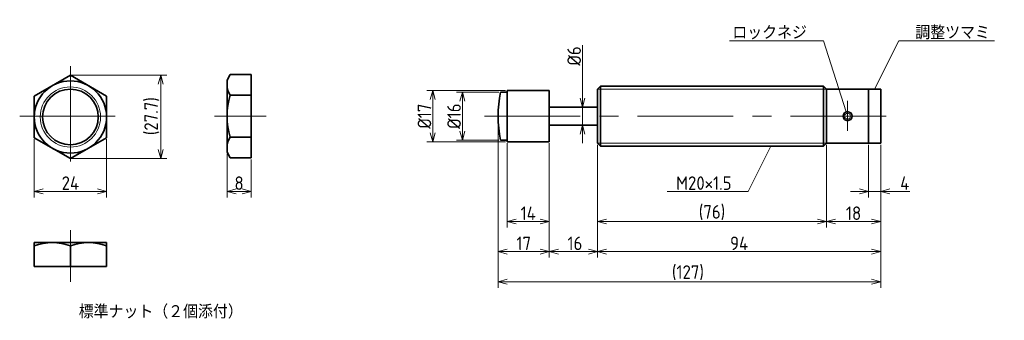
# Model space of a CAD drawing. Header units: millimetres. Extents: x 58 to 385, y 107 to 207.
import ezdxf

# ---------------------------------------------------------------- set-up
doc = ezdxf.new("R2010")
doc.units = ezdxf.units.MM
doc.linetypes.add('CENTER', pattern=[50.8, 31.75, -6.35, 6.35, -6.35])
doc.layers.get('0').update_dxf_attribs({"plot": 0})
doc.layers.add('図形', color=7, linetype='Continuous', lineweight=35)
doc.layers.add('寸法・文字', color=3, linetype='Continuous', lineweight=18)
doc.layers.get('0').off()
doc.styles.add('Dimension', font='isocp.shx', dxfattribs={"bigfont": 'bigfont.shx'})
doc.dimstyles.new('DXF用', dxfattribs={"dimtxt": 4.5, "dimasz": 3, "dimexe": 2, "dimexo": 0.5, "dimgap": 0.5, "dimtad": 1, "dimdec": 3, "dimdsep": 46, "dimtxsty": 'Dimension', "dimblk": 'OPEN30', "dimcen": 2.5, "dimclrd": 3, "dimclre": 3, "dimclrt": 3, "dimazin": 2, "dimtfac": 1, "dimtdec": 3, "dimtmove": 0, "dimatfit": 3, "dimldrblk": 'OPEN30', "dimfxl": 1, "dimlwd": 18, "dimlwe": 18, "dimarcsym": 0})

# ---------------------------------------------------------------- blocks, each defined once
blk = doc.blocks.new('_Open30')
at = {"color": 0, "linetype": 'ByBlock', "lineweight": -2}
for p, q in [((-1, 0.27), (0, 0)), ((0, 0), (-1, -0.27)), ((0, 0), (-1, 0))]:
    blk.add_line(p, q, dxfattribs=at)
blk = doc.blocks.new('*D1')
at = {"layer": 'Defpoints', "color": 0}
for p in [(250, 166), (344, 166), (250, 130)]:
    blk.add_point(p, dxfattribs=at)
at = {"layer": '寸法・文字', "color": 3, "lineweight": 18}
for p, q in [((250, 165.5), (250, 128)), ((344, 165.5), (344, 128)), ((341, 130), (253, 130))]:
    blk.add_line(p, q, dxfattribs=at)
at = {"layer": '寸法・文字', "color": 3, "lineweight": 18, "xscale": 3, "yscale": 3, "zscale": 3, "rotation": 180}
blk.add_blockref('_Open30', (250, 130), dxfattribs=at)
at = {"layer": '寸法・文字', "color": 3, "lineweight": 18, "xscale": 3, "yscale": 3, "zscale": 3}
blk.add_blockref('_Open30', (344, 130), dxfattribs=at)
at = {"layer": '寸法・文字', "color": 3, "insert": (297, 132.75), "char_height": 4.5, "attachment_point": 5, "style": 'Dimension'}
blk.add_mtext('94', dxfattribs=at)
blk = doc.blocks.new('*D2')
at = {"layer": 'Defpoints', "color": 0}
for p in [(234, 166.5), (250, 166), (234, 130)]:
    blk.add_point(p, dxfattribs=at)
at = {"layer": '寸法・文字', "color": 3, "lineweight": 18}
for p, q in [((234, 166), (234, 128)), ((250, 165.5), (250, 128)), ((247, 130), (237, 130))]:
    blk.add_line(p, q, dxfattribs=at)
at = {"layer": '寸法・文字', "color": 3, "lineweight": 18, "xscale": 3, "yscale": 3, "zscale": 3, "rotation": 180}
blk.add_blockref('_Open30', (234, 130), dxfattribs=at)
at = {"layer": '寸法・文字', "color": 3, "lineweight": 18, "xscale": 3, "yscale": 3, "zscale": 3}
blk.add_blockref('_Open30', (250, 130), dxfattribs=at)
at = {"layer": '寸法・文字', "color": 3, "insert": (242.5, 132.75), "char_height": 4.5, "attachment_point": 5, "style": 'Dimension'}
blk.add_mtext('16', dxfattribs=at)
blk = doc.blocks.new('*D3')
at = {"layer": 'Defpoints', "color": 0}
for p in [(217, 175), (234, 166.5), (217, 130)]:
    blk.add_point(p, dxfattribs=at)
at = {"layer": '寸法・文字', "color": 3, "lineweight": 18}
for p, q in [((217, 174.5), (217, 128)), ((234, 166), (234, 128)), ((231, 130), (220, 130))]:
    blk.add_line(p, q, dxfattribs=at)
at = {"layer": '寸法・文字', "color": 3, "lineweight": 18, "xscale": 3, "yscale": 3, "zscale": 3, "rotation": 180}
blk.add_blockref('_Open30', (217, 130), dxfattribs=at)
at = {"layer": '寸法・文字', "color": 3, "lineweight": 18, "xscale": 3, "yscale": 3, "zscale": 3}
blk.add_blockref('_Open30', (234, 130), dxfattribs=at)
at = {"layer": '寸法・文字', "color": 3, "insert": (225.5, 132.75), "char_height": 4.5, "attachment_point": 5, "style": 'Dimension'}
blk.add_mtext('17', dxfattribs=at)
blk = doc.blocks.new('*D4')
at = {"layer": 'Defpoints', "color": 0}
for p in [(217, 175), (344, 166), (344, 120)]:
    blk.add_point(p, dxfattribs=at)
at = {"layer": '寸法・文字', "color": 3, "lineweight": 18}
for p, q in [((217, 174.5), (217, 118)), ((344, 165.5), (344, 118)), ((220, 120), (341, 120))]:
    blk.add_line(p, q, dxfattribs=at)
at = {"layer": '寸法・文字', "color": 3, "lineweight": 18, "xscale": 3, "yscale": 3, "zscale": 3, "rotation": 180}
blk.add_blockref('_Open30', (217, 120), dxfattribs=at)
at = {"layer": '寸法・文字', "color": 3, "lineweight": 18, "xscale": 3, "yscale": 3, "zscale": 3}
blk.add_blockref('_Open30', (344, 120), dxfattribs=at)
at = {"layer": '寸法・文字', "color": 3, "insert": (280, 122.975), "char_height": 4.5, "attachment_point": 5, "style": 'Dimension'}
blk.add_mtext('(127)', dxfattribs=at)
blk = doc.blocks.new('*D5')
at = {"layer": 'Defpoints', "color": 0}
for p in [(220, 166.5), (234, 166.5), (220, 140)]:
    blk.add_point(p, dxfattribs=at)
at = {"layer": '寸法・文字', "color": 3, "lineweight": 18}
for p, q in [((220, 166), (220, 138)), ((234, 166), (234, 138)), ((231, 140), (223, 140))]:
    blk.add_line(p, q, dxfattribs=at)
at = {"layer": '寸法・文字', "color": 3, "lineweight": 18, "xscale": 3, "yscale": 3, "zscale": 3, "rotation": 180}
blk.add_blockref('_Open30', (220, 140), dxfattribs=at)
at = {"layer": '寸法・文字', "color": 3, "lineweight": 18, "xscale": 3, "yscale": 3, "zscale": 3}
blk.add_blockref('_Open30', (234, 140), dxfattribs=at)
at = {"layer": '寸法・文字', "color": 3, "insert": (227, 142.75), "char_height": 4.5, "attachment_point": 5, "style": 'Dimension'}
blk.add_mtext('14', dxfattribs=at)
blk = doc.blocks.new('*D6')
at = {"layer": 'Defpoints', "color": 0}
for p in [(217.75, 183), (205.13, 167), (217.75, 167)]:
    blk.add_point(p, dxfattribs=at)
at = {"layer": '寸法・文字', "color": 3, "lineweight": 18}
for p, q in [((217.25, 183), (203.13, 183)), ((205.13, 180), (205.13, 170)), ((217.25, 167), (203.13, 167))]:
    blk.add_line(p, q, dxfattribs=at)
at = {"layer": '寸法・文字', "color": 3, "lineweight": 18, "xscale": 3, "yscale": 3, "zscale": 3}
for p, rotation in [((205.13, 183), 90), ((205.13, 167), 270)]:
    blk.add_blockref('_Open30', p, dxfattribs=dict(at, rotation=rotation))
at = {"layer": '寸法・文字', "color": 3, "insert": (202.38, 175), "char_height": 4.5, "attachment_point": 5, "rotation": 90, "style": 'Dimension'}
blk.add_mtext('%%c16', dxfattribs=at)
blk = doc.blocks.new('*D7')
at = {"layer": 'Defpoints', "color": 0}
for p in [(220, 183.5), (195.29, 166.5), (220, 166.5)]:
    blk.add_point(p, dxfattribs=at)
at = {"layer": '寸法・文字', "color": 3, "lineweight": 18}
for p, q in [((219.5, 183.5), (193.29, 183.5)), ((195.29, 180.5), (195.29, 169.5)), ((219.5, 166.5), (193.29, 166.5))]:
    blk.add_line(p, q, dxfattribs=at)
at = {"layer": '寸法・文字', "color": 3, "lineweight": 18, "xscale": 3, "yscale": 3, "zscale": 3}
for p, rotation in [((195.29, 183.5), 90), ((195.29, 166.5), 270)]:
    blk.add_blockref('_Open30', p, dxfattribs=dict(at, rotation=rotation))
at = {"layer": '寸法・文字', "color": 3, "insert": (192.54, 175), "char_height": 4.5, "attachment_point": 5, "rotation": 90, "style": 'Dimension'}
blk.add_mtext('%%c17', dxfattribs=at)
blk = doc.blocks.new('*D8')
at = {"layer": 'Defpoints', "color": 0}
for p in [(250, 166), (326, 166), (250, 140)]:
    blk.add_point(p, dxfattribs=at)
at = {"layer": '寸法・文字', "color": 3, "lineweight": 18}
for p, q in [((250, 165.5), (250, 138)), ((326, 165.5), (326, 138)), ((323, 140), (253, 140))]:
    blk.add_line(p, q, dxfattribs=at)
at = {"layer": '寸法・文字', "color": 3, "lineweight": 18, "xscale": 3, "yscale": 3, "zscale": 3, "rotation": 180}
blk.add_blockref('_Open30', (250, 140), dxfattribs=at)
at = {"layer": '寸法・文字', "color": 3, "lineweight": 18, "xscale": 3, "yscale": 3, "zscale": 3}
blk.add_blockref('_Open30', (326, 140), dxfattribs=at)
at = {"layer": '寸法・文字', "color": 3, "insert": (288, 142.975), "char_height": 4.5, "attachment_point": 5, "style": 'Dimension'}
blk.add_mtext('(76)', dxfattribs=at)
blk = doc.blocks.new('*D9')
at = {"layer": 'Defpoints', "color": 0}
for p in [(326, 166), (344, 166), (344, 140)]:
    blk.add_point(p, dxfattribs=at)
at = {"layer": '寸法・文字', "color": 3, "lineweight": 18}
for p, q in [((326, 165.5), (326, 138)), ((344, 165.5), (344, 138)), ((329, 140), (341, 140))]:
    blk.add_line(p, q, dxfattribs=at)
at = {"layer": '寸法・文字', "color": 3, "lineweight": 18, "xscale": 3, "yscale": 3, "zscale": 3, "rotation": 180}
blk.add_blockref('_Open30', (326, 140), dxfattribs=at)
at = {"layer": '寸法・文字', "color": 3, "lineweight": 18, "xscale": 3, "yscale": 3, "zscale": 3}
blk.add_blockref('_Open30', (344, 140), dxfattribs=at)
at = {"layer": '寸法・文字', "color": 3, "insert": (335, 142.75), "char_height": 4.5, "attachment_point": 5, "style": 'Dimension'}
blk.add_mtext('18', dxfattribs=at)
blk = doc.blocks.new('*D10')
at = {"layer": 'Defpoints', "color": 0}
for p in [(340, 166), (344, 166), (340, 150)]:
    blk.add_point(p, dxfattribs=at)
at = {"layer": '寸法・文字', "color": 3, "lineweight": 18}
for p, q in [((340, 165.5), (340, 148)), ((344, 165.5), (344, 148)), ((337, 150), (334, 150)), ((340, 150), (344, 150)), ((347, 150), (353.625, 150))]:
    blk.add_line(p, q, dxfattribs=at)
at = {"layer": '寸法・文字', "color": 3, "lineweight": 18, "xscale": 3, "yscale": 3, "zscale": 3}
blk.add_blockref('_Open30', (340, 150), dxfattribs=at)
at = {"layer": '寸法・文字', "color": 3, "lineweight": 18, "xscale": 3, "yscale": 3, "zscale": 3, "rotation": 180}
blk.add_blockref('_Open30', (344, 150), dxfattribs=at)
at = {"layer": '寸法・文字', "color": 3, "insert": (352, 152.75), "char_height": 4.5, "attachment_point": 5, "style": 'Dimension'}
blk.add_mtext('4', dxfattribs=at)
blk = doc.blocks.new('*D11')
at = {"layer": 'Defpoints', "color": 0}
for p in [(242, 178), (245, 178), (242, 172)]:
    blk.add_point(p, dxfattribs=at)
at = {"layer": '寸法・文字', "color": 3, "lineweight": 18}
for p, q in [((245, 181), (245, 198.54)), ((245, 172), (245, 178)), ((245, 169), (245, 166))]:
    blk.add_line(p, q, dxfattribs=at)
at = {"layer": '寸法・文字', "color": 3, "lineweight": 18, "xscale": 3, "yscale": 3, "zscale": 3}
for p, rotation in [((245, 178), 270), ((245, 172), 90)]:
    blk.add_blockref('_Open30', p, dxfattribs=dict(at, rotation=rotation))
at = {"layer": '寸法・文字', "color": 3, "insert": (242.25, 195), "char_height": 4.5, "attachment_point": 5, "rotation": 90, "style": 'Dimension'}
blk.add_mtext('%%c6', dxfattribs=at)
blk = doc.blocks.new('*D12')
at = {"layer": 'Defpoints', "color": 0}
for p in [(63, 167.81), (87, 167.81), (87, 150)]:
    blk.add_point(p, dxfattribs=at)
at = {"layer": '寸法・文字', "color": 3, "lineweight": 18}
for p, q in [((63, 167.31), (63, 148)), ((87, 167.31), (87, 148)), ((66, 150), (84, 150))]:
    blk.add_line(p, q, dxfattribs=at)
at = {"layer": '寸法・文字', "color": 3, "lineweight": 18, "xscale": 3, "yscale": 3, "zscale": 3, "rotation": 180}
blk.add_blockref('_Open30', (63, 150), dxfattribs=at)
at = {"layer": '寸法・文字', "color": 3, "lineweight": 18, "xscale": 3, "yscale": 3, "zscale": 3}
blk.add_blockref('_Open30', (87, 150), dxfattribs=at)
at = {"layer": '寸法・文字', "color": 3, "insert": (75, 152.75), "char_height": 4.5, "attachment_point": 5, "style": 'Dimension'}
blk.add_mtext('24', dxfattribs=at)
blk = doc.blocks.new('*D13')
at = {"layer": 'Defpoints', "color": 0}
for p in [(75, 188.59), (75, 160.88), (105, 160.88)]:
    blk.add_point(p, dxfattribs=at)
at = {"layer": '寸法・文字', "color": 3, "lineweight": 18}
for p, q in [((75.5, 188.59), (107, 188.59)), ((105, 185.59), (105, 163.88)), ((75.5, 160.88), (107, 160.88))]:
    blk.add_line(p, q, dxfattribs=at)
at = {"layer": '寸法・文字', "color": 3, "lineweight": 18, "xscale": 3, "yscale": 3, "zscale": 3}
for p, rotation in [((105, 188.59), 90), ((105, 160.88), 270)]:
    blk.add_blockref('_Open30', p, dxfattribs=dict(at, rotation=rotation))
at = {"layer": '寸法・文字', "color": 3, "insert": (102.03, 175), "char_height": 4.5, "attachment_point": 5, "rotation": 90, "style": 'Dimension'}
blk.add_mtext('(27.7)', dxfattribs=at)
blk = doc.blocks.new('*D14')
at = {"layer": 'Defpoints', "color": 0}
for p in [(127, 163), (135, 161.14), (135, 150)]:
    blk.add_point(p, dxfattribs=at)
at = {"layer": '寸法・文字', "color": 3, "lineweight": 18}
for p, q in [((127, 162.5), (127, 148)), ((135, 160.64), (135, 148)), ((130, 150), (132, 150))]:
    blk.add_line(p, q, dxfattribs=at)
at = {"layer": '寸法・文字', "color": 3, "lineweight": 18, "xscale": 3, "yscale": 3, "zscale": 3, "rotation": 180}
blk.add_blockref('_Open30', (127, 150), dxfattribs=at)
at = {"layer": '寸法・文字', "color": 3, "lineweight": 18, "xscale": 3, "yscale": 3, "zscale": 3}
blk.add_blockref('_Open30', (135, 150), dxfattribs=at)
at = {"layer": '寸法・文字', "color": 3, "insert": (131, 152.75), "char_height": 4.5, "attachment_point": 5, "style": 'Dimension'}
blk.add_mtext('8', dxfattribs=at)

msp = doc.modelspace()

# ---------------------------------------------------------------- linework, layer by layer
at = {"layer": '図形', "color": 3, "linetype": 'CENTER', "lineweight": 18}
for p, q in [((75, 191.651), (75, 158.349)), ((333, 180.1215), (333, 170.1066)), ((58.1718, 175), (91.8282, 175)), ((122.8745, 175), (140, 175)), ((212.5, 175), (347.5, 175)), ((75, 137.1255), (75, 120))]:
    msp.add_line(p, q, dxfattribs=at)
at = {"layer": '図形'}
for p, q in [((75, 188.5921), (63, 181.6639)), ((87, 181.6639), (75, 188.5921)), ((127, 187), (128.0718, 188.8564)), ((127, 163), (127, 187)), ((128.0718, 188.8564), (135, 188.8564)), ((135, 161.1436), (135, 188.8564)), ((234, 183.5), (220, 183.5)), ((220, 183.5), (220, 166.5)), ((234, 183.5), (234, 166.5)), ((250, 184), (251, 185)), ((250, 184), (250, 166)), ((251, 185), (325, 185)), ((251, 185), (251, 165)), ((326, 184), (325, 185)), ((325, 185), (325, 165)), ((326, 184), (326, 166)), ((326, 184), (340, 184)), ((340, 184), (340, 166)), ((340, 184), (344, 184)), ((344, 184), (344, 166)), ((63, 181.6639), (63, 167.8075)), ((87, 167.8075), (87, 181.6639)), ((128.0718, 181.9282), (135, 181.9282)), ((217.7507, 183), (220, 183)), ((250, 178), (234, 178)), ((250, 172), (234, 172)), ((63, 167.8075), (75, 160.8793)), ((75, 160.8793), (87, 167.8075)), ((128.0718, 168.0718), (135, 168.0718)), ((217.7507, 167), (220, 167)), ((234, 166.5), (220, 166.5)), ((250, 166), (251, 165)), ((251.0045, 165), (325, 165)), ((326, 166), (325, 165)), ((326, 166), (340, 166)), ((340, 166), (344, 166)), ((127, 163), (128.0718, 161.1436)), ((128.0718, 161.1436), (135, 161.1436)), ((63, 133), (87, 133)), ((63, 133), (63, 125)), ((75, 131.9282), (75, 125)), ((87, 133), (87, 125)), ((63, 125), (87, 125))]:
    msp.add_line(p, q, dxfattribs=at)
at = {"layer": '図形', "color": 3, "lineweight": 18}
for p, q in [((250, 184), (326, 184)), ((250, 166), (326, 166))]:
    msp.add_line(p, q, dxfattribs=at)
at = {"layer": '図形'}
for centre, radius in [((75, 174.7357), 12), ((75, 174.7357), 9.25), ((333, 175), 1.5)]:
    msp.add_circle(centre, radius, dxfattribs=at)
at = {"layer": '図形', "color": 3, "lineweight": 18}
for centre, radius in [((75, 174.7357), 10), ((333, 175), 1)]:
    msp.add_circle(centre, radius, dxfattribs=at)
at = {"layer": '図形'}
for centre, radius, start, end in [((133.134, 185.3923), 6.134, 180, 214.384247), ((149.9282, 175), 22.9282, 162.412046, 197.587954), ((260, 175), 43, 169.277848, 190.722152), ((133.134, 164.6077), 6.134, 145.615753, 180), ((69, 115.6699), 17.3301, 69.743841, 110.256159), ((81, 115.6699), 17.3301, 69.74384, 110.256162)]:
    msp.add_arc(centre, radius, start, end, dxfattribs=at)

# ---------------------------------------------------------------- texts
at = {"layer": '寸法・文字', "char_height": 4.5, "style": 'Dimension'}
for s, insert, attachment_point in [('ロックネジ', (319.5, 200.5), 9), ('調整ツマミ', (355.5, 200.5), 7), ('M20×1.5', (294.5, 150.5), 9)]:
    msp.add_mtext(s, dxfattribs=dict(at, insert=insert, attachment_point=attachment_point))
at = {"layer": '寸法・文字', "insert": (105, 110), "char_height": 4.5, "width": 70.9928, "attachment_point": 5, "style": 'Dimension'}
msp.add_mtext('{\\Ftxt.shx,bigfont.shx;標準ナット（２個添付）}', dxfattribs=at)

# ---------------------------------------------------------------- dimensions: what is measured, and where the dimension line sits
at = {"layer": '寸法・文字'}
for base, p1, p2, text, override, picture, middle in [((245, 178), (242, 172), (242, 178), '%%c<>', {"dimse1": 1, "dimse2": 1}, '*D11', (245, 195)), ((105, 160.8793), (75, 188.5921), (75, 160.8793), '(<>)', {"dimdec": 1}, '*D13', (105, 175))]:
    dim = msp.add_linear_dim(base=base, p1=p1, p2=p2, angle=90, text=text, dimstyle='DXF用', override=override, dxfattribs=at)
    dim.commit()
    dim.dimension.update_dxf_attribs({"geometry": picture, "text_midpoint": middle, "dimtype": 160})
for base, p1, p2, picture, middle in [((195.2864, 166.5), (220, 183.5), (220, 166.5), '*D7', (192.5364, 175)), ((205.1291, 167), (217.7507, 183), (217.7507, 167), '*D6', (202.3791, 175))]:
    dim = msp.add_linear_dim(base=base, p1=p1, p2=p2, angle=90, text='%%c<>', dimstyle='DXF用', dxfattribs=at)
    dim.commit()
    dim.dimension.update_dxf_attribs({"geometry": picture, "text_midpoint": middle})
for base, p1, p2, picture, middle in [((217, 130), (234, 166.5), (217, 175), '*D3', (225.5, 130)), ((220, 140), (234, 166.5), (220, 166.5), '*D5', (227, 140)), ((234, 130), (250, 166), (234, 166.5), '*D2', (242.5, 130)), ((250, 130), (344, 166), (250, 166), '*D1', (297, 130)), ((344, 140), (326, 166), (344, 166), '*D9', (335, 140)), ((340, 150), (344, 166), (340, 166), '*D10', (352, 150))]:
    dim = msp.add_linear_dim(base=base, p1=p1, p2=p2, dimstyle='DXF用', override={"dimtxsty": 'Dimension'}, dxfattribs=at)
    dim.commit()
    dim.dimension.update_dxf_attribs({"geometry": picture, "text_midpoint": middle, "dimtype": 160})
for base, p1, p2, picture, middle in [((344, 120), (217, 175), (344, 166), '*D4', (280, 120)), ((250, 140), (326, 166), (250, 166), '*D8', (288, 140))]:
    dim = msp.add_linear_dim(base=base, p1=p1, p2=p2, text='(<>)', dimstyle='DXF用', override={"dimtxsty": 'Dimension'}, dxfattribs=at)
    dim.commit()
    dim.dimension.update_dxf_attribs({"geometry": picture, "text_midpoint": middle, "dimtype": 160})
for base, p1, p2, picture, middle in [((87, 150), (63, 167.8075), (87, 167.8075), '*D12', (75, 150)), ((135, 150), (127, 163), (135, 161.1436), '*D14', (131, 150))]:
    dim = msp.add_linear_dim(base=base, p1=p1, p2=p2, dimstyle='DXF用', dxfattribs=at)
    dim.commit()
    dim.dimension.update_dxf_attribs({"geometry": picture, "text_midpoint": middle, "dimtype": 160})

# ---------------------------------------------------------------- leaders
at = {"layer": '寸法・文字', "annotation_type": 0, "has_hookline": 1}
for points, hookline_direction, text_width in [([(332.5428, 176.4286), (325, 200), (320, 200)], 1, 25.725), ([(342, 184), (350, 200), (355, 200)], 0, 26.325), ([(307.5, 165), (300, 150), (295, 150)], 1, 21.3364)]:
    msp.add_leader(points, dimstyle='DXF用', override={"dimgap": 0.5, "dimtad": 1}, dxfattribs=dict(at, hookline_direction=hookline_direction, text_width=text_width))

doc.saveas('drawing.dxf')
